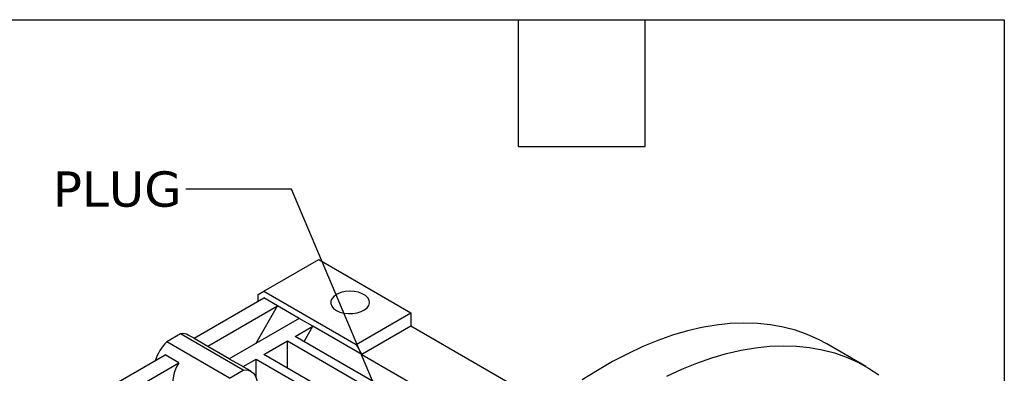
# Model space of a CAD drawing. Header units: millimetres. Extents: x 19 to 819, y 19 to 629.
# Tile 8 of 8: x 642 to 819, y 565 to 629. Entities that reach past the tile are written whole.
import ezdxf

# ---------------------------------------------------------------- set-up
doc = ezdxf.new("R2010")
doc.units = ezdxf.units.MM
doc.header["$LTSCALE"] = 3
doc.linetypes.add('SLD-Solid', pattern=[0])
doc.layers.add('TEXT', color=140, linetype='SLD-Solid', lineweight=25)
doc.styles.add('SLDTEXTSTYLE0', font='VERDANA.TTF')
doc.styles.get("Standard").update_dxf_attribs({"font": 'VERDANA.TTF'})
doc.dimstyles.new('SLDDIMSTYLE0', dxfattribs={"dimtxt": 0.18, "dimasz": 3.048, "dimexe": 0, "dimexo": 0.0625, "dimgap": 0, "dimtad": 0, "dimtih": 1, "dimtoh": 1, "dimdec": 0, "dimrnd": 1e-09, "dimzin": 0, "dimdsep": 46, "dimtxsty": 'Standard', "dimblk1": 'DOT', "dimblk2": 'DOT', "dimsah": 1, "dimcen": 0.09, "dimadec": 0, "dimazin": 0, "dimtfac": 3.048, "dimtdec": 0, "dimtofl": 0, "dimtmove": 0, "dimatfit": 3, "dimldrblk": 'DOT', "dimfxl": 0, "dimfrac": 2, "dimtolj": 1, "dimtzin": 0, "dimarcsym": 0})

# ---------------------------------------------------------------- blocks, each defined once
blk = doc.blocks.new('_Dot')
at = {"color": 0, "linetype": 'ByBlock', "lineweight": -2}
blk.add_line((-0.5, 0), (-1, 0), dxfattribs=at)
at = {"color": 0, "linetype": 'ByBlock', "const_width": 0.5}
blk.add_lwpolyline([(-0.25, 0, 1), (0.25, 0, 1)], format="xyb", close=True, dxfattribs=at)

msp = doc.modelspace()

# ---------------------------------------------------------------- linework, layer by layer
for p, q in [((685.593, 579.718), (695.493, 585.433)), ((695.493, 585.433), (712.11, 575.84)), ((684.533, 579.106), (685.593, 579.718)), ((684.533, 577.881), (684.533, 579.106)), ((685.593, 579.718), (702.21, 570.126)), ((672.989, 571.217), (685.593, 578.494)), ((688.068, 577.065), (685.593, 578.494)), ((675.463, 569.788), (688.068, 577.065)), ((684.18, 570.33), (688.068, 577.065)), ((691.957, 574.82), (688.068, 577.065)), ((702.21, 570.126), (712.11, 575.84)), ((712.11, 575.84), (712.11, 573.391)), ((691.957, 574.82), (679.352, 567.543)), ((694.432, 573.391), (691.957, 574.82)), ((670.567, 572.023), (668.093, 570.595)), ((681.88, 565.492), (670.567, 572.023)), ((691.25, 571.554), (694.432, 573.391)), ((692.841, 570.636), (694.432, 573.391)), ((703.271, 568.288), (694.432, 573.391)), ((712.11, 573.391), (703.271, 568.288)), ((736.749, 559.167), (712.11, 573.391)), ((679.407, 564.064), (668.093, 570.595)), ((672.989, 571.217), (671.955, 571.814)), ((672.989, 571.217), (675.463, 569.788)), ((685.593, 568.288), (689.836, 570.738)), ((689.836, 570.738), (712.463, 557.675)), ((689.836, 565.839), (689.836, 570.738)), ((713.878, 558.492), (691.25, 571.554)), ((794.179, 566.133), (787.108, 570.215)), ((679.353, 567.543), (675.49, 569.773)), ((702.21, 570.126), (703.271, 568.288)), ((656.248, 561.553), (667.792, 568.217)), ((658.723, 560.125), (670.267, 566.789)), ((670.267, 566.789), (667.792, 568.217)), ((679.352, 567.543), (681.827, 566.114)), ((681.827, 566.114), (684.179, 567.472)), ((684.179, 567.472), (712.463, 551.144)), ((684.179, 564.084), (684.179, 567.472)), ((713.878, 551.96), (685.593, 568.288)), ((703.271, 568.288), (729.7, 553.031)), ((679.407, 564.064), (681.88, 565.492)), ((683.268, 565.283), (681.854, 566.099))]:
    msp.add_line(p, q)
at = {"flags": 128}
for points in [[(698.675, 576.249), (699.312, 575.958), (700.049, 575.759), (700.845, 575.665), (701.657, 575.678), (702.442, 575.8), (703.157, 576.022), (703.764, 576.334), (704.23, 576.718), (704.53, 577.154), (704.648, 577.619), (704.577, 578.086), (704.322, 578.531), (703.895, 578.931), (703.32, 579.262), (702.629, 579.509), (701.857, 579.656), (701.048, 579.697), (700.244, 579.629), (699.489, 579.456), (698.823, 579.187), (698.283, 578.836), (697.897, 578.423), (697.687, 577.97), (697.663, 577.501), (697.827, 577.042), (698.171, 576.617), (698.675, 576.249)], [(787.108, 570.215), (785.636, 571.005), (783.589, 571.917), (781.458, 572.663), (779.246, 573.242), (776.959, 573.652), (774.603, 573.892), (772.182, 573.961), (769.703, 573.86), (767.171, 573.589), (764.592, 573.148), (761.973, 572.539), (759.318, 571.762), (756.635, 570.82), (753.93, 569.714), (751.209, 568.448), (748.478, 567.024), (745.745, 565.446), (743.014, 563.717)], [(758.28, 564.366), (761.001, 565.632), (763.706, 566.738), (766.389, 567.68), (769.044, 568.457), (771.663, 569.066), (774.242, 569.507), (776.774, 569.778), (779.253, 569.879), (781.674, 569.81), (784.03, 569.57), (786.317, 569.16), (788.529, 568.581), (790.66, 567.835), (792.707, 566.922), (794.663, 565.847), (796.525, 564.61)], [(681.88, 565.492), (682.576, 565.512), (683.188, 565.326), (683.691, 564.943), (684.063, 564.379), (684.287, 563.659), (684.355, 562.812), (684.34, 562.48)]]:
    msp.add_lwpolyline(points, dxfattribs=at)
for centre, radius, start, end in [((670.982, 570.072), 1.995, 60.83544, 102.02167), ((674.323, 564.379), 8.801, 135.06188, 161.51976), ((675.131, 563.326), 5.97, 144.55219, 195.03633)]:
    msp.add_arc(centre, radius, start, end)
at = {"layer": 'TEXT'}
for p, q in [((19.05, 628.65), (819.15, 628.65)), ((731.52, 605.79), (731.52, 628.65)), ((754.38, 605.79), (754.38, 628.65)), ((819.15, 628.65), (819.15, 19.05)), ((731.52, 605.79), (754.38, 605.79))]:
    msp.add_line(p, q, dxfattribs=at)

# ---------------------------------------------------------------- texts
at = {"layer": 'TEXT', "insert": (647.521, 601.305), "char_height": 6.35, "attachment_point": 1, "style": 'SLDTEXTSTYLE0'}
msp.add_mtext('PLUG', dxfattribs=at)

# ---------------------------------------------------------------- leaders
at = {"layer": 'TEXT'}
msp.add_leader([(714.542, 541.494), (690.562, 598.086), (671.512, 598.086)], dimstyle='SLDDIMSTYLE0', dxfattribs=at)

doc.saveas('drawing.dxf')
